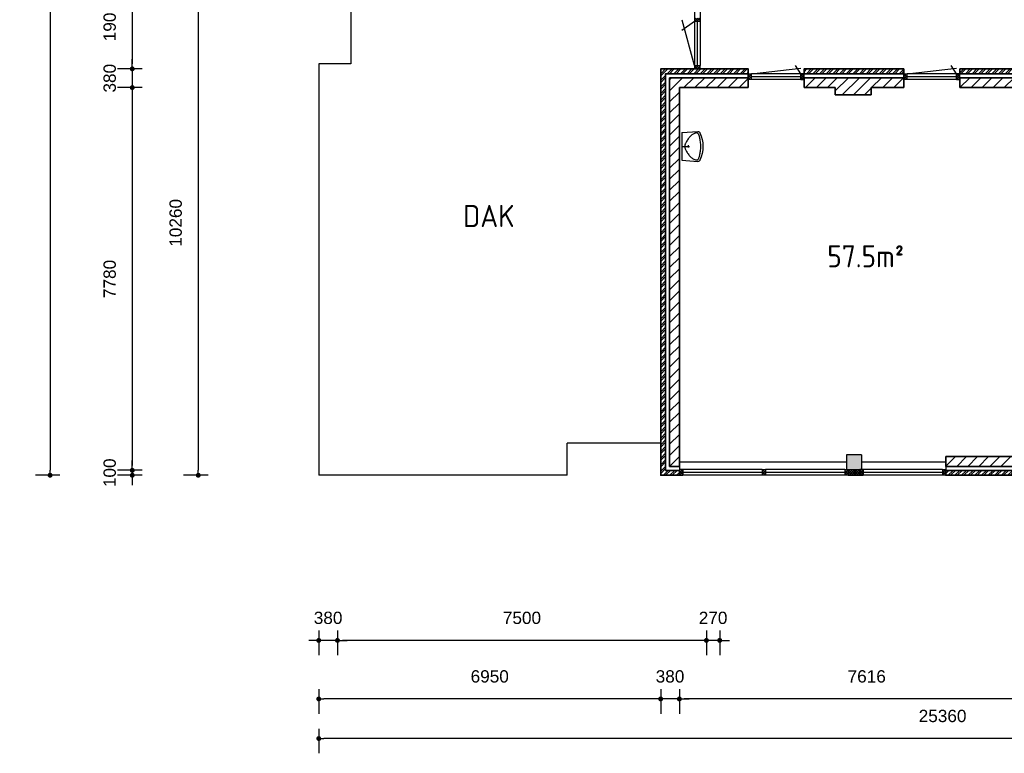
# Model space of a CAD drawing. Header units: millimetres. Extents: x 191 to 145850, y 32 to 50346.
# Tile 8 of 15: x 61890 to 81904, y 1425 to 16337. Entities that reach past the tile are written whole.
import ezdxf

# ---------------------------------------------------------------- set-up
doc = ezdxf.new("R2010")
doc.units = ezdxf.units.MM
for name, color, linetype, lineweight in [('Arceringen', 1, 'Continuous', 13), ('Binnenwand', 2, 'Continuous', 35), ('Buitenwand', 3, 'Continuous', 35), ('Dak', 7, 'Continuous', 30), ('Deuren Bi', 1, 'Continuous', 25), ('Kozijn Bi', 1, 'Continuous', 25), ('Kozijn Bu', 5, 'Continuous', 25), ('Maatvoering', 7, 'Continuous', 25)]:
    doc.layers.add(name, color=color, linetype=linetype, lineweight=lineweight)
doc.layers.add('Konstrukties', color=5, linetype='Continuous')
doc.layers.add('Sanitair', color=7, linetype='Continuous')
doc.styles.add('ISO', font='ISOCP3')
doc.styles.get("Standard").update_dxf_attribs({"font": 'ARIAL.TTF'})
doc.dimstyles.new('Ian1', dxfattribs={"dimscale": 100, "dimtxt": 2.5, "dimasz": 1, "dimexe": 3, "dimexo": 4, "dimgap": 3.3, "dimtad": 1, "dimdec": 0, "dimzin": 1, "dimdsep": 46, "dimtxsty": 'Standard', "dimblk": 'DOT', "dimcen": 1, "dimdle": 1, "dimclrd": 7, "dimclre": 7, "dimclrt": 7, "dimadec": 0, "dimazin": 0, "dimtfac": 1, "dimtdec": 0, "dimtix": 1, "dimtmove": 0, "dimatfit": 3, "dimfxl": 2, "dimfxlon": 1, "dimtolj": 1, "dimtzin": 0, "dimarcsym": 0})

# ---------------------------------------------------------------- blocks, each defined once
blk = doc.blocks.new('$STIJLKZ')
at = {"color": 0, "linetype": 'ByBlock'}
for p, q in [((1, 1), (0, 1)), ((0, 1), (0, 0)), ((0, 0), (1, 0)), ((1, 1), (1, 0))]:
    blk.add_line(p, q, dxfattribs=at)
at = {"color": 0, "linetype": 'ByBlock', "flags": 9}
for tag, p in [('KB', (0.02, 0.85)), ('KH', (0.02, 0.68)), ('BWH', (0.02, 0.52)), ('NGM', (0.02, 0.35)), ('KHD', (0.02, 0.18)), ('KHB', (0.02, 0.01)), ('VSB', (0.51, 0.18)), ('ATS', (0.51, 0.85)), ('ATD', (0.51, 0.68)), ('SPL', (0.51, 0.52)), ('SP', (0.51, 0.01)), ('RDS', (0.51, 0.35))]:
    blk.add_attdef(tag, p, '', height=0.136, dxfattribs=at)
blk = doc.blocks.new('$STIJL')
at = {"color": 0, "linetype": 'ByBlock'}
for p, q in [((1, 1), (0, 1)), ((0, 1), (0, 0)), ((0, 0), (1, 0)), ((1, 1), (1, 0))]:
    blk.add_line(p, q, dxfattribs=at)
blk = doc.blocks.new('H741-01-')
at = {"layer": 'Sanitair', "color": 0, "linetype": 'ByBlock'}
for p, q in [((19, -20), (-6, -343)), ((19, -20), (581, -20)), ((277, -149), (323, -149)), ((300, -20), (300, -176)), ((581, -20), (606, -343))]:
    blk.add_line(p, q, dxfattribs=at)
blk.add_lwpolyline([(570, -298), (573, -307), (574, -315), (575, -323), (574, -329), (572, -335), (570, -341), (566, -346), (561, -350), (556, -355), (549, -359), (540, -364), (531, -368), (520, -372), (507, -376), (493, -380), (477, -384), (459, -388), (439, -392), (418, -395), (396, -399), (373, -401), (349, -404), (325, -405), (300, -405), (275, -405), (251, -404), (227, -401), (204, -399), (182, -395), (161, -392), (141, -388), (123, -384), (107, -380), (93, -376), (80, -372), (69, -368), (60, -364), (51, -359), (44, -355), (39, -350), (34, -346), (30, -341), (28, -335), (26, -329), (25, -323), (26, -315), (27, -307), (30, -298), (33, -287), (37, -276), (43, -264), (49, -251), (57, -238), (66, -224), (77, -211), (89, -198), (102, -185), (117, -172), (132, -160), (148, -148), (164, -137), (180, -127), (196, -118), (210, -109), (224, -102), (237, -96), (249, -90), (260, -86), (270, -83), (280, -80), (290, -79), (300, -78), (310, -79), (320, -80), (330, -83), (340, -86), (351, -90), (363, -96), (376, -102), (390, -109), (404, -118), (420, -127), (436, -137), (452, -148), (468, -160), (483, -172), (498, -185), (511, -198), (523, -211), (534, -224), (543, -238), (551, -251), (557, -264), (563, -276), (567, -287)], close=True, dxfattribs=at)
for centre, radius, start, end in [((40, -347), 46.8, 175.4569, 245.3554), ((300, 219), 669, 245.3554, 294.6446), ((560, -347), 46.8, 294.6446, 4.5431)]:
    blk.add_arc(centre, radius, start, end, dxfattribs=at)
blk = doc.blocks.new('$STIJLDR')
at = {"color": 0, "linetype": 'ByBlock'}
for p, q in [((1, 1), (0, 1)), ((0, 1), (0, 0)), ((0, 0), (1, 0)), ((1, 1), (1, 0))]:
    blk.add_line(p, q, dxfattribs=at)
at = {"color": 0, "linetype": 'ByBlock', "flags": 9}
for tag, p in [('ZLR', (0.02, 0.52)), ('ZLL', (0.02, 0.35)), ('KB', (0.02, 0.85)), ('KH', (0.02, 0.68)), ('BL', (0.02, 0.18)), ('NGM', (0.02, 0.01)), ('SPL', (0.51, 0.18)), ('KHD', (0.51, 0.85)), ('KHB', (0.51, 0.68)), ('ODD', (0.51, 0.52)), ('DD', (0.51, 0.35))]:
    blk.add_attdef(tag, p, '', height=0.136, dxfattribs=at)
blk = doc.blocks.new('_Dot')
at = {"color": 0, "linetype": 'ByBlock', "lineweight": -2}
blk.add_line((-0.5, 0), (-1, 0), dxfattribs=at)
at = {"color": 0, "linetype": 'ByBlock', "const_width": 0.5}
blk.add_lwpolyline([(-0.25, 0, 1), (0.25, 0, 1)], format="xyb", close=True, dxfattribs=at)
blk = doc.blocks.new('*D78')
at = {"layer": 'Defpoints', "color": 0}
for p in [(93329, 14137), (67969, 7077), (67969, 1725)]:
    blk.add_point(p, dxfattribs=at)
at = {"layer": 'Maatvoering', "color": 7, "lineweight": -2}
for p, q in [((67969, 1925), (67969, 1425)), ((93329, 1925), (93329, 1425)), ((93229, 1725), (68069, 1725))]:
    blk.add_line(p, q, dxfattribs=at)
at = {"layer": 'Maatvoering', "color": 7, "lineweight": -2, "xscale": 100, "yscale": 100, "zscale": 100, "rotation": 180}
blk.add_blockref('_Dot', (67969, 1725), dxfattribs=at)
at = {"layer": 'Maatvoering', "color": 7, "lineweight": -2, "xscale": 100, "yscale": 100, "zscale": 100}
blk.add_blockref('_Dot', (93329, 1725), dxfattribs=at)
at = {"layer": 'Maatvoering', "color": 7, "insert": (80649, 2183), "char_height": 250, "attachment_point": 5}
blk.add_mtext('\\A1;25360', dxfattribs=at)
blk = doc.blocks.new('*D84')
at = {"layer": 'Defpoints', "color": 0}
for p in [(82915, 7457), (75299, 7341), (75299, 2530)]:
    blk.add_point(p, dxfattribs=at)
at = {"layer": 'Maatvoering', "color": 7, "lineweight": -2}
for p, q in [((75299, 2730), (75299, 2230)), ((82915, 2730), (82915, 2230)), ((82815, 2530), (75399, 2530))]:
    blk.add_line(p, q, dxfattribs=at)
at = {"layer": 'Maatvoering', "color": 7, "lineweight": -2, "xscale": 100, "yscale": 100, "zscale": 100, "rotation": 180}
blk.add_blockref('_Dot', (75299, 2530), dxfattribs=at)
at = {"layer": 'Maatvoering', "color": 7, "lineweight": -2, "xscale": 100, "yscale": 100, "zscale": 100}
blk.add_blockref('_Dot', (82915, 2530), dxfattribs=at)
at = {"layer": 'Maatvoering', "color": 7, "insert": (79107, 2987), "char_height": 250, "attachment_point": 5}
blk.add_mtext('\\A1;7616', dxfattribs=at)
blk = doc.blocks.new('*D85')
at = {"layer": 'Defpoints', "color": 0}
for p in [(75299, 7341), (74919, 7077), (74919, 2530)]:
    blk.add_point(p, dxfattribs=at)
at = {"layer": 'Maatvoering', "color": 7, "lineweight": -2}
for p, q in [((74919, 2730), (74919, 2230)), ((75299, 2730), (75299, 2230)), ((74819, 2530), (74719, 2530)), ((75299, 2530), (74919, 2530)), ((75399, 2530), (75499, 2530))]:
    blk.add_line(p, q, dxfattribs=at)
at = {"layer": 'Maatvoering', "color": 7, "lineweight": -2, "xscale": 100, "yscale": 100, "zscale": 100}
blk.add_blockref('_Dot', (74919, 2530), dxfattribs=at)
at = {"layer": 'Maatvoering', "color": 7, "lineweight": -2, "xscale": 100, "yscale": 100, "zscale": 100, "rotation": 180}
blk.add_blockref('_Dot', (75299, 2530), dxfattribs=at)
at = {"layer": 'Maatvoering', "color": 7, "insert": (75109, 2987), "char_height": 250, "attachment_point": 5}
blk.add_mtext('\\A1;380', dxfattribs=at)
blk = doc.blocks.new('*D86')
at = {"layer": 'Defpoints', "color": 0}
for p in [(67969, 7077), (74919, 7077), (67969, 2530)]:
    blk.add_point(p, dxfattribs=at)
at = {"layer": 'Maatvoering', "color": 7, "lineweight": -2}
for p, q in [((67969, 2730), (67969, 2230)), ((74919, 2730), (74919, 2230)), ((74819, 2530), (68069, 2530))]:
    blk.add_line(p, q, dxfattribs=at)
at = {"layer": 'Maatvoering', "color": 7, "lineweight": -2, "xscale": 100, "yscale": 100, "zscale": 100, "rotation": 180}
blk.add_blockref('_Dot', (67969, 2530), dxfattribs=at)
at = {"layer": 'Maatvoering', "color": 7, "lineweight": -2, "xscale": 100, "yscale": 100, "zscale": 100}
blk.add_blockref('_Dot', (74919, 2530), dxfattribs=at)
at = {"layer": 'Maatvoering', "color": 7, "insert": (71444, 2987), "char_height": 250, "attachment_point": 5}
blk.add_mtext('\\A1;6950', dxfattribs=at)
blk = doc.blocks.new('*D87')
at = {"layer": 'Defpoints', "color": 0}
for p in [(75849, 17717), (76119, 17337), (75849, 3720)]:
    blk.add_point(p, dxfattribs=at)
at = {"layer": 'Maatvoering', "color": 7, "lineweight": -2}
for p, q in [((75849, 3920), (75849, 3420)), ((76119, 3920), (76119, 3420)), ((75749, 3720), (75649, 3720)), ((76119, 3720), (75849, 3720)), ((76219, 3720), (76319, 3720))]:
    blk.add_line(p, q, dxfattribs=at)
at = {"layer": 'Maatvoering', "color": 7, "lineweight": -2, "xscale": 100, "yscale": 100, "zscale": 100}
blk.add_blockref('_Dot', (75849, 3720), dxfattribs=at)
at = {"layer": 'Maatvoering', "color": 7, "lineweight": -2, "xscale": 100, "yscale": 100, "zscale": 100, "rotation": 180}
blk.add_blockref('_Dot', (76119, 3720), dxfattribs=at)
at = {"layer": 'Maatvoering', "color": 7, "insert": (75984, 4177), "char_height": 250, "attachment_point": 5}
blk.add_mtext('\\A1;270', dxfattribs=at)
blk = doc.blocks.new('*D88')
at = {"layer": 'Defpoints', "color": 0}
for p in [(75849, 17717), (68349, 17601), (68349, 3720)]:
    blk.add_point(p, dxfattribs=at)
at = {"layer": 'Maatvoering', "color": 7, "lineweight": -2}
for p, q in [((68349, 3920), (68349, 3420)), ((75849, 3920), (75849, 3420)), ((75749, 3720), (68449, 3720))]:
    blk.add_line(p, q, dxfattribs=at)
at = {"layer": 'Maatvoering', "color": 7, "lineweight": -2, "xscale": 100, "yscale": 100, "zscale": 100, "rotation": 180}
blk.add_blockref('_Dot', (68349, 3720), dxfattribs=at)
at = {"layer": 'Maatvoering', "color": 7, "lineweight": -2, "xscale": 100, "yscale": 100, "zscale": 100}
blk.add_blockref('_Dot', (75849, 3720), dxfattribs=at)
at = {"layer": 'Maatvoering', "color": 7, "insert": (72099, 4177), "char_height": 250, "attachment_point": 5}
blk.add_mtext('\\A1;7500', dxfattribs=at)
blk = doc.blocks.new('*D89')
at = {"layer": 'Defpoints', "color": 0}
for p in [(68349, 17601), (67969, 17337), (67969, 3720)]:
    blk.add_point(p, dxfattribs=at)
at = {"layer": 'Maatvoering', "color": 7, "lineweight": -2}
for p, q in [((67969, 3920), (67969, 3420)), ((68349, 3920), (68349, 3420)), ((67869, 3720), (67769, 3720)), ((68349, 3720), (67969, 3720)), ((68449, 3720), (68549, 3720))]:
    blk.add_line(p, q, dxfattribs=at)
at = {"layer": 'Maatvoering', "color": 7, "lineweight": -2, "xscale": 100, "yscale": 100, "zscale": 100}
blk.add_blockref('_Dot', (67969, 3720), dxfattribs=at)
at = {"layer": 'Maatvoering', "color": 7, "lineweight": -2, "xscale": 100, "yscale": 100, "zscale": 100, "rotation": 180}
blk.add_blockref('_Dot', (68349, 3720), dxfattribs=at)
at = {"layer": 'Maatvoering', "color": 7, "insert": (68159, 4177), "char_height": 250, "attachment_point": 5}
blk.add_mtext('\\A1;380', dxfattribs=at)
blk = doc.blocks.new('*D90')
at = {"layer": 'Defpoints', "color": 0}
for p in [(78119, 29267), (62508, 7077), (74919, 7077)]:
    blk.add_point(p, dxfattribs=at)
at = {"layer": 'Maatvoering', "color": 7, "lineweight": -2}
for p, q in [((62708, 29267), (62208, 29267)), ((62508, 29167), (62508, 7177)), ((62708, 7077), (62208, 7077))]:
    blk.add_line(p, q, dxfattribs=at)
at = {"layer": 'Maatvoering', "color": 7, "lineweight": -2, "xscale": 100, "yscale": 100, "zscale": 100}
for p, rotation in [((62508, 29267), 90), ((62508, 7077), 270)]:
    blk.add_blockref('_Dot', p, dxfattribs=dict(at, rotation=rotation))
at = {"layer": 'Maatvoering', "color": 7, "insert": (62050, 18172), "char_height": 250, "attachment_point": 5, "rotation": 90}
blk.add_mtext('\\A1;22190', dxfattribs=at)
blk = doc.blocks.new('*D98')
at = {"layer": 'Defpoints', "color": 0}
for p in [(79348, 17237), (64178, 15337), (74919, 15337)]:
    blk.add_point(p, dxfattribs=at)
at = {"layer": 'Maatvoering', "color": 7, "lineweight": -2}
for p, q in [((64378, 17237), (63878, 17237)), ((64178, 17137), (64178, 15437)), ((64378, 15337), (63878, 15337))]:
    blk.add_line(p, q, dxfattribs=at)
at = {"layer": 'Maatvoering', "color": 7, "lineweight": -2, "xscale": 100, "yscale": 100, "zscale": 100}
for p, rotation in [((64178, 17237), 90), ((64178, 15337), 270)]:
    blk.add_blockref('_Dot', p, dxfattribs=dict(at, rotation=rotation))
at = {"layer": 'Maatvoering', "color": 7, "insert": (63720, 16287), "char_height": 250, "attachment_point": 5, "rotation": 90}
blk.add_mtext('\\A1;1900', dxfattribs=at)
blk = doc.blocks.new('*D99')
at = {"layer": 'Defpoints', "color": 0}
for p in [(74919, 15337), (64178, 14957), (75299, 14957)]:
    blk.add_point(p, dxfattribs=at)
at = {"layer": 'Maatvoering', "color": 7, "lineweight": -2}
for p, q in [((64178, 15437), (64178, 15537)), ((64378, 15337), (63878, 15337)), ((64178, 15337), (64178, 14957)), ((64378, 14957), (63878, 14957)), ((64178, 14857), (64178, 14757))]:
    blk.add_line(p, q, dxfattribs=at)
at = {"layer": 'Maatvoering', "color": 7, "lineweight": -2, "xscale": 100, "yscale": 100, "zscale": 100}
for p, rotation in [((64178, 15337), 270), ((64178, 14957), 90)]:
    blk.add_blockref('_Dot', p, dxfattribs=dict(at, rotation=rotation))
at = {"layer": 'Maatvoering', "color": 7, "insert": (63720, 15147), "char_height": 250, "attachment_point": 5, "rotation": 90}
blk.add_mtext('\\A1;380', dxfattribs=at)
blk = doc.blocks.new('*D100')
at = {"layer": 'Defpoints', "color": 0}
for p in [(75299, 14957), (64178, 7177), (75299, 7177)]:
    blk.add_point(p, dxfattribs=at)
at = {"layer": 'Maatvoering', "color": 7, "lineweight": -2}
for p, q in [((64378, 14957), (63878, 14957)), ((64178, 14857), (64178, 7277)), ((64378, 7177), (63878, 7177))]:
    blk.add_line(p, q, dxfattribs=at)
at = {"layer": 'Maatvoering', "color": 7, "lineweight": -2, "xscale": 100, "yscale": 100, "zscale": 100}
for p, rotation in [((64178, 14957), 90), ((64178, 7177), 270)]:
    blk.add_blockref('_Dot', p, dxfattribs=dict(at, rotation=rotation))
at = {"layer": 'Maatvoering', "color": 7, "insert": (63720, 11067), "char_height": 250, "attachment_point": 5, "rotation": 90}
blk.add_mtext('\\A1;7780', dxfattribs=at)
blk = doc.blocks.new('*D101')
at = {"layer": 'Defpoints', "color": 0}
for p in [(64178, 7077), (75299, 7177), (75299, 7077)]:
    blk.add_point(p, dxfattribs=at)
at = {"layer": 'Maatvoering', "color": 7, "lineweight": -2}
for p, q in [((64178, 7277), (64178, 7377)), ((64378, 7177), (63878, 7177)), ((64378, 7077), (63878, 7077)), ((64178, 7177), (64178, 7077)), ((64178, 6977), (64178, 6877))]:
    blk.add_line(p, q, dxfattribs=at)
at = {"layer": 'Maatvoering', "color": 7, "lineweight": -2, "xscale": 100, "yscale": 100, "zscale": 100}
for p, rotation in [((64178, 7177), 270), ((64178, 7077), 90)]:
    blk.add_blockref('_Dot', p, dxfattribs=dict(at, rotation=rotation))
at = {"layer": 'Maatvoering', "color": 7, "insert": (63720, 7127), "char_height": 250, "attachment_point": 5, "rotation": 90}
blk.add_mtext('\\A1;100', dxfattribs=at)
blk = doc.blocks.new('*D105')
at = {"layer": 'Defpoints', "color": 0}
for p in [(67969, 17337), (65519, 7077), (67969, 7077)]:
    blk.add_point(p, dxfattribs=at)
at = {"layer": 'Maatvoering', "color": 7, "lineweight": -2}
for p, q in [((65719, 17337), (65219, 17337)), ((65519, 17237), (65519, 7177)), ((65719, 7077), (65219, 7077))]:
    blk.add_line(p, q, dxfattribs=at)
at = {"layer": 'Maatvoering', "color": 7, "lineweight": -2, "xscale": 100, "yscale": 100, "zscale": 100}
for p, rotation in [((65519, 17337), 90), ((65519, 7077), 270)]:
    blk.add_blockref('_Dot', p, dxfattribs=dict(at, rotation=rotation))
at = {"layer": 'Maatvoering', "color": 7, "insert": (65061, 12207), "char_height": 250, "attachment_point": 5, "rotation": 90}
blk.add_mtext('\\A1;10260', dxfattribs=at)

msp = doc.modelspace()

# ---------------------------------------------------------------- hatches: boundary and pattern name
at = {"layer": 'Arceringen'}
h = msp.add_hatch(dxfattribs=at)
h.set_pattern_fill('ANSI32', color=256, scale=10, style=0)
h.set_pattern_definition([(45, (67968.97, 7076.65), (-67.35192, 67.35192), []), (45, (68013.87, 7076.65), (-67.35192, 67.35192), [])])
h.paths.add_polyline_path([(76119, 25596.6), (67969, 25596.6), (67969, 25216.6), (68069, 25216.6), (68069, 25496.6), (76019, 25496.6), (76019, 24016.6), (76119, 24016.6)])
h.paths.add_polyline_path([(68069, 19800.6), (67969, 19800.6), (67969, 17336.6), (68349, 17336.6), (68349, 17436.6), (68069, 17436.6)])
h.paths.add_polyline_path([(76119, 22882.6), (76019, 22882.6), (76019, 17436.6), (71849, 17436.6), (71849, 17336.6), (76119, 17336.6)])
h.paths.add_polyline_path([(88305, 24396.6), (88225, 24396.6), (88225, 22396.6), (88305, 22396.6)])
h.paths.add_polyline_path([(93329, 22396.6), (85179, 22396.6), (85179, 22382.6), (85179, 16956.5), (85279, 16956.5), (85279, 22296.6), (93229, 22296.6), (93229, 18016.6), (93329, 18016.6)])
h.paths.add_polyline_path([(93329, 14516.6), (93229, 14516.6), (93229, 14236.6), (90865, 14236.6), (90865, 14136.6), (93329, 14136.6)])
h.paths.add_polyline_path([(85279, 15822.5), (85179, 15822.5), (85179, 14136.6), (85449, 14136.6), (85449, 14236.6), (85279, 14236.6)])
h.paths.add_polyline_path([(83179, 15336.6), (80997.5, 15336.6), (80997.5, 15236.6), (83079, 15236.6), (83079, 10956.6), (83179, 10956.6)])
h.paths.add_polyline_path([(79863.5, 15336.6), (77833, 15336.6), (77833, 15236.6), (79863.5, 15236.6)])
h.paths.add_polyline_path([(76699, 15336.6), (74919, 15336.6), (74919, 7076.6), (75299, 7076.6), (75299, 7176.6), (75019, 7176.6), (75019, 15236.6), (76699, 15236.6)])
h.paths.add_polyline_path([(83179, 7456.6), (83079, 7456.6), (83079, 7176.6), (80715, 7176.6), (80715, 7076.6), (83179, 7076.6)])
h = msp.add_hatch(dxfattribs=at)
h.set_pattern_fill('AR-CONC', color=256, style=0)
h.set_pattern_definition([(50, (68082.97, 7190.65), (182.1847, -15.9391), [19.05, -209.55]), (355, (68082.97, 7190.65), (-35.2428, 191.0566), [15.24, -167.64]), (100.451, (68098.15, 7189.32), (146.9425, 175.1167), [16.19, -178.09]), (46.1842, (68082.97, 7241.45), (271.079, -42.0423), [28.575, -314.325]), (96.6356, (68105.56, 7237.94), (237.4042, 247.4256), [24.285, -267.135]), (351.184, (68082.97, 7241.45), (237.4046, 247.425), [22.86, -251.46]), (21, (68108.37, 7228.75), (151.6149, -102.2655), [19.05, -209.55]), (326, (68108.37, 7228.75), (61.802, 184.188), [15.24, -167.64]), (71.4514, (68121, 7220.22), (213.4165, 81.9229), [16.19, -178.09]), (37.5, (68082.97, 7190.646), (3.0886, 84.55504), [0, -165.608, 0, -170.18, 0, -168.275]), (7.5, (68082.97, 7190.65), (66.81966, 100.18057), [0, -97.028, 0, -161.798, 0, -64.135]), (327.5, (68026.33, 7190.646), (135.5906, -5.72874), [0, -63.5, 0, -198.12, 0, -262.89]), (317.5, (68000.93, 7190.65), (148.1292, 25.4265), [0, -82.55, 0, -131.572, 0, -186.69])])
h.paths.add_polyline_path([(68383, 21817.1), (68233, 21817.1), (68083, 21817.1), (68083, 21517.1), (68383, 21517.1)])
h.paths.add_polyline_path([(78998.5, 7490.6), (78698.5, 7490.6), (78698.5, 7340.6), (78698.5, 7190.6), (78998.5, 7190.6)])
h.paths.add_polyline_path([(89148.5, 14550.6), (88848.5, 14550.6), (88848.5, 14400.6), (88848.5, 14250.6), (89148.5, 14250.6)])
h = msp.add_hatch(dxfattribs=at)
h.set_pattern_fill('ANSI37', color=256, scale=10, style=0)
h.set_pattern_definition([(45, (68348.97, 15336.646), (-22.45064, 22.45064), []), (135, (68348.97, 15336.646), (-22.45064, -22.45064), [])])
h.paths.add_polyline_path([(68416, 17450.6), (68349, 17450.6), (68349, 17336.6), (68416, 17336.6)])
h.paths.add_polyline_path([(71849, 17436.6), (71849, 17450.6), (71782, 17450.6), (71782, 17336.6), (71849, 17336.6)])
h.paths.add_polyline_path([(75719, 17336.6), (75605, 17336.6), (75605, 17269.6), (75719, 17269.6)])
h.paths.add_polyline_path([(75719, 15403.6), (75605, 15403.6), (75605, 15336.6), (75719, 15336.6)])
h = msp.add_hatch(dxfattribs=at)
h.set_pattern_fill('ANSI31', color=256, scale=50, style=0)
h.set_pattern_definition([(45, (75098.97, 7256.65), (-112.2532, 112.2532), [])])
h.paths.add_polyline_path([(83079, 17343.6), (82039, 17343.6), (82039, 17243.6), (83079, 17243.6)])
h.paths.add_polyline_path([(82999, 7456.6), (82915, 7456.6), (80715, 7456.6), (80715, 7256.6), (82999, 7256.6)])
h.paths.add_polyline_path([(82999, 15156.6), (80997.5, 15156.6), (80997.5, 15122.6), (80997.5, 14956.6), (82799, 14956.6), (82799, 10956.6), (82999, 10956.6)])
h.paths.add_polyline_path([(79863.5, 15156.6), (77833, 15156.6), (77833, 14956.6), (78464, 14956.6), (78464, 14809.7), (79195.2, 14809.7), (79195.2, 14956.6), (79863.5, 14956.6)])
h.paths.add_polyline_path([(76699, 15156.6), (75099, 15156.6), (75099, 7256.6), (75299, 7256.6), (75299, 7340.6), (75299, 14956.6), (76699, 14956.6)])
h = msp.add_hatch(dxfattribs=at)
h.set_pattern_fill('ANSI37', color=256, scale=10, style=0)
h.set_pattern_definition([(45, (75604.97, 16303.146), (-22.451, 22.451), []), (135, (75604.97, 16303.146), (-22.451, -22.451), [])])
h.paths.add_polyline_path([(75719, 16370.1), (75605, 16370.1), (75605, 16303.1), (75719, 16303.1)])
h = msp.add_hatch(dxfattribs=at)
h.set_pattern_fill('ANSI37', color=256, scale=10, style=0)
h.set_pattern_definition([(45, (76698.97, 15122.646), (-22.45064, 22.45064), []), (135, (76698.97, 15122.646), (-22.45064, -22.45064), [])])
h.paths.add_polyline_path([(76766, 15236.6), (76699, 15236.6), (76699, 15122.6), (76766, 15122.6)])
h.paths.add_polyline_path([(77833, 15236.6), (77766, 15236.6), (77766, 15122.6), (77833, 15122.6), (77833, 15156.6)])
h.paths.add_polyline_path([(79930.5, 15236.6), (79863.5, 15236.6), (79863.5, 15122.6), (79930.5, 15122.6)])
h.paths.add_polyline_path([(80997.5, 15236.6), (80930.5, 15236.6), (80930.5, 15122.6), (80997.5, 15122.6)])
h = msp.add_hatch(dxfattribs=at)
h.set_pattern_fill('ANSI37', color=256, scale=10, style=0)
h.set_pattern_definition([(45, (75298.97, 7076.646), (-22.45064, 22.45064), []), (135, (75298.97, 7076.646), (-22.45064, -22.45064), [])])
h.paths.add_polyline_path([(75366, 7190.6), (75299, 7190.6), (75299, 7076.6), (75366, 7076.6)])
h.paths.add_polyline_path([(77049, 7190.6), (76982, 7190.6), (76982, 7076.6), (77049, 7076.6)])
h.paths.add_polyline_path([(78732, 7190.6), (78698.5, 7190.6), (78665, 7190.6), (78665, 7076.6), (78732, 7076.6)])
h.paths.add_polyline_path([(79032, 7190.6), (78965, 7190.6), (78965, 7076.6), (79032, 7076.6)])
h.paths.add_polyline_path([(78965, 7190.6), (78732, 7190.6), (78732, 7076.6), (78965, 7076.6)])
h.paths.add_polyline_path([(80715, 7176.6), (80715, 7190.6), (80648, 7190.6), (80648, 7076.6), (80715, 7076.6)])

# ---------------------------------------------------------------- linework, layer by layer
at = {"layer": 'Binnenwand'}
for p, q in [((75099, 7256.6), (75099, 15156.6)), ((75099, 15156.6), (76699, 15156.6)), ((76699, 15156.6), (76699, 14956.6)), ((77833, 14956.6), (77833, 15156.6)), ((77833, 15156.6), (79863.5, 15156.6)), ((79863.5, 14956.6), (79863.5, 15156.6)), ((80997.5, 15156.6), (82999, 15156.6)), ((80997.5, 14956.6), (80997.5, 15156.6)), ((76699, 14956.6), (75299, 14956.6)), ((75299, 14956.6), (75299, 7256.6)), ((78464, 14956.6), (77833, 14956.6)), ((78464, 14809.7), (78464, 14956.6)), ((79863.5, 14956.6), (79195.2, 14956.6)), ((79195.2, 14809.7), (79195.2, 14956.6)), ((82799, 14956.6), (80997.5, 14956.6)), ((78464, 14809.7), (79195.2, 14809.7)), ((82999, 7456.6), (80715, 7456.6)), ((80715, 7456.6), (80715, 7256.6)), ((75299, 7256.6), (75099, 7256.6)), ((80715, 7256.6), (82999, 7256.6))]:
    msp.add_line(p, q, dxfattribs=at)
at = {"layer": 'Buitenwand'}
for p, q in [((79863.5, 15236.6), (79863.5, 15336.6)), ((80997.5, 15236.6), (80997.5, 15336.6))]:
    msp.add_line(p, q, dxfattribs=at)
for points in [[(75299, 7176.6), (75299, 7076.6), (74919, 7076.6), (74919, 15336.6), (76699, 15336.6), (76699, 15236.6), (75019, 15236.6), (75019, 7176.6)], [(83179, 7076.6), (83179, 7456.6), (83079, 7456.6), (83079, 7176.6), (80715, 7176.6), (80715, 7076.6)]]:
    msp.add_lwpolyline(points, close=True, dxfattribs=at)
for points in [[(79863.5, 15236.6), (77833, 15236.6), (77833, 15336.6), (79863.5, 15336.6)], [(80997.5, 15336.6), (83179, 15336.6), (83179, 10956.6), (83079, 10956.6), (83079, 15236.6), (80997.5, 15236.6)]]:
    msp.add_lwpolyline(points, dxfattribs=at)
at = {"layer": 'Dak'}
for p, q in [((68619, 17336.6), (68619, 15436.6)), ((67969, 15436.6), (67969, 7076.6)), ((68619, 15436.6), (67969, 15436.6)), ((74919, 7726.6), (73019, 7726.6)), ((73019, 7076.6), (73019, 7726.6)), ((73019, 7076.6), (67969, 7076.6))]:
    msp.add_line(p, q, dxfattribs=at)
at = {"layer": 'Deuren Bi'}
for p, q in [((76766, 15236.6), (77769.9, 15352.5)), ((77766, 15236.6), (77659.8, 15404.1)), ((79930.5, 15236.6), (80934.4, 15352.5)), ((80930.5, 15236.6), (80824.3, 15404.1)), ((76766, 15179.6), (77766, 15179.6)), ((79930.5, 15179.6), (80930.5, 15179.6))]:
    msp.add_line(p, q, dxfattribs=at)
at = {"layer": 'Konstrukties'}
for p, q in [((78998.5, 7490.6), (78698.5, 7490.6)), ((78698.5, 7490.6), (78698.5, 7190.6)), ((78998.5, 7490.6), (78998.5, 7190.6)), ((78698.5, 7190.6), (78998.5, 7190.6))]:
    msp.add_line(p, q, dxfattribs=at)
at = {"layer": 'Kozijn Bi'}
for p, q in [((77766, 15236.6), (76766, 15236.6)), ((80930.5, 15236.6), (79930.5, 15236.6)), ((77766, 15122.6), (76766, 15122.6)), ((80930.5, 15122.6), (79930.5, 15122.6))]:
    msp.add_line(p, q, dxfattribs=at)
at = {"layer": 'Kozijn Bu'}
for p, q in [((75605, 17269.6), (75605, 15403.6)), ((75719, 17269.6), (75719, 15403.6)), ((75605, 16303.1), (75346.6, 16116)), ((75605, 15403.6), (75355.2, 16328.7)), ((75719, 16303.1), (75605, 16303.1)), ((75662, 16303.1), (75662, 15403.6)), ((78698.5, 7340.6), (75299, 7340.6)), ((75299, 7340.6), (75299, 7190.6)), ((80715, 7340.6), (78998.5, 7340.6)), ((80715, 7340.6), (80715, 7190.6)), ((76982, 7190.6), (75366, 7190.6)), ((76982, 7133.6), (75366, 7133.6)), ((76982, 7076.6), (75366, 7076.6)), ((78665, 7190.6), (77049, 7190.6)), ((78665, 7133.6), (77049, 7133.6)), ((78665, 7076.6), (77049, 7076.6)), ((78732, 7076.6), (78965, 7076.6)), ((80648, 7190.6), (79032, 7190.6)), ((80648, 7133.6), (79032, 7133.6)), ((80648, 7076.6), (79032, 7076.6))]:
    msp.add_line(p, q, dxfattribs=at)

# ---------------------------------------------------------------- block references
at = {"layer": 'Kozijn Bi', "yscale": 114, "zscale": 2087, "rotation": 180}
for name, p, xscale in [('$STIJL', (76699, 15236.6), -67), ('$STIJLDR', (77833, 15236.6), 67), ('$STIJL', (79863.5, 15236.6), -67), ('$STIJLDR', (80997.5, 15236.6), 67)]:
    msp.add_blockref(name, p, dxfattribs=dict(at, xscale=xscale))
at = {"layer": 'Kozijn Bu', "xscale": 67, "yscale": 114, "zscale": 1000, "rotation": 90}
msp.add_blockref('$STIJLKZ', (75719, 15336.6), dxfattribs=at)
at = {"layer": 'Kozijn Bu', "yscale": 114, "zscale": 1000}
for name, p, xscale in [('$STIJLKZ', (75299, 7076.6), 67), ('$STIJL', (77049, 7076.6), -67), ('$STIJL', (78732, 7076.6), -67), ('$STIJLKZ', (78965, 7076.6), 67), ('$STIJL', (80715, 7076.6), -67)]:
    msp.add_blockref(name, p, dxfattribs=dict(at, xscale=xscale))
at = {"layer": 'Sanitair', "xscale": -1, "rotation": 90}
msp.add_blockref('H741-01-', (75329, 14060), dxfattribs=at)

# ---------------------------------------------------------------- texts
at = {"style": 'ISO'}
msp.add_text('DAK', height=450, dxfattribs=at).set_placement((70903.7, 12121.2))
at = {"layer": 'Maatvoering', "insert": (78305.9, 11753), "char_height": 450, "width": 4622.167, "attachment_point": 1, "style": 'ISO'}
msp.add_mtext('57.5m²', dxfattribs=at)

# ---------------------------------------------------------------- dimensions: what is measured, and where the dimension line sits
at = {"layer": 'Maatvoering'}
dim = msp.add_linear_dim(base=(62508, 7076.6), p1=(78119, 29266.6), p2=(74919, 7076.6), angle=90, dimstyle='Ian1', dxfattribs=at)
dim.commit()
dim.dimension.update_dxf_attribs({"geometry": '*D90', "text_midpoint": (62050.4, 18171.6)})
for base, p1, p2, picture, middle in [((68349, 3719.7), (75849, 17716.6), (68349, 17600.6), '*D88', (72099, 4177.3)), ((67969, 3719.7), (68349, 17600.6), (67969, 17336.6), '*D89', (68159, 4177.4)), ((75299, 2529.7), (82915, 7456.6), (75299, 7340.6), '*D84', (79107, 2987.4)), ((74919, 2529.7), (75299, 7340.6), (74919, 7076.6), '*D85', (75109, 2987.4)), ((67969, 2529.7), (74919, 7076.6), (67969, 7076.6), '*D86', (71444, 2987.4))]:
    dim = msp.add_linear_dim(base=base, p1=p1, p2=p2, dimstyle='Ian1', override={"dimtmove": 1}, dxfattribs=at)
    dim.commit()
    dim.dimension.update_dxf_attribs({"geometry": picture, "text_midpoint": middle})
for base, p1, p2, picture, middle in [((75849, 3719.7), (76119, 17336.6), (75849, 17716.6), '*D87', (75984, 4177.3)), ((67969, 1725.1), (93329, 14136.6), (67969, 7076.6), '*D78', (80649, 2182.8))]:
    dim = msp.add_linear_dim(base=base, p1=p1, p2=p2, dimstyle='Ian1', dxfattribs=at)
    dim.commit()
    dim.dimension.update_dxf_attribs({"geometry": picture, "text_midpoint": middle})
for base, p1, p2, picture, middle in [((64177.8, 15336.6), (79348.5, 17236.6), (74919, 15336.6), '*D98', (63720.2, 16286.6)), ((65518.7, 7076.6), (67969, 17336.6), (67969, 7076.6), '*D105', (65061.1, 12206.6)), ((64177.8, 14956.6), (74919, 15336.6), (75299, 14956.6), '*D99', (63720.1, 15146.6)), ((64177.8, 7176.6), (75299, 14956.6), (75299, 7176.6), '*D100', (63720.2, 11066.6)), ((64177.8, 7076.6), (75299, 7176.6), (75299, 7076.6), '*D101', (63720.2, 7126.6))]:
    dim = msp.add_linear_dim(base=base, p1=p1, p2=p2, angle=90, dimstyle='Ian1', override={"dimtmove": 1}, dxfattribs=at)
    dim.commit()
    dim.dimension.update_dxf_attribs({"geometry": picture, "text_midpoint": middle})

doc.saveas('drawing.dxf')
